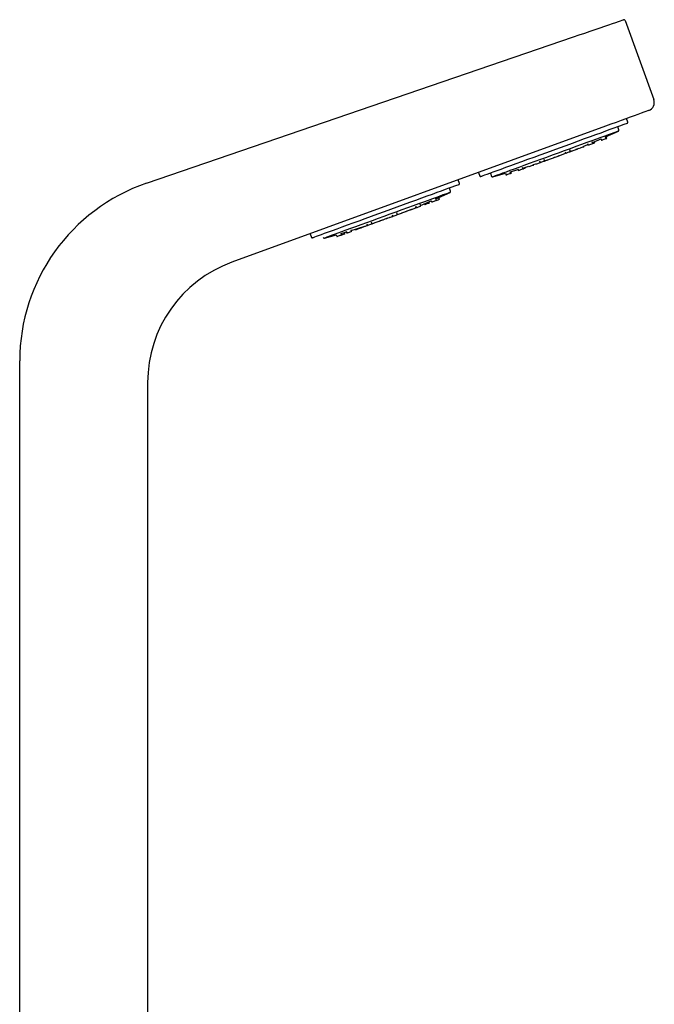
# Model space of a CAD drawing. Header units: millimetres. Extents: x 4590.23 to 4590.6, y 3428.22 to 3429.82.
# Tile 6 of 6: x 4590.23 to 4590.6, y 3429.25 to 3429.82. Entities that reach past the tile are written whole.
import ezdxf

# ---------------------------------------------------------------- set-up
doc = ezdxf.new("R2010")
doc.units = ezdxf.units.MM
doc.layers.add('SANINDUSA', color=3, linetype='Continuous')

msp = doc.modelspace()

# ---------------------------------------------------------------- linework, layer by layer
at = {"layer": 'SANINDUSA'}
for p, q in [((4590.58101, 3429.82377), (4590.59784, 3429.77752)), ((4590.30052, 3429.72846), (4590.55078, 3429.81424)), ((4590.56962, 3429.76193), (4590.35053, 3429.68219)), ((4590.57742, 3429.75966), (4590.57673, 3429.76154)), ((4590.58262, 3429.76421), (4590.58183, 3429.76637)), ((4590.56997, 3429.75455), (4590.56956, 3429.75568)), ((4590.56959, 3429.7556), (4590.57712, 3429.75902)), ((4590.5704, 3429.75471), (4590.57001, 3429.75578)), ((4590.55699, 3429.74983), (4590.55686, 3429.75018)), ((4590.55904, 3429.75167), (4590.55939, 3429.7507)), ((4590.56212, 3429.75169), (4590.56172, 3429.75279)), ((4590.56191, 3429.75227), (4590.56693, 3429.75443)), ((4590.56328, 3429.75212), (4590.56305, 3429.75276)), ((4590.5669, 3429.75451), (4590.56725, 3429.75356)), ((4590.53392, 3429.74155), (4590.53908, 3429.74337)), ((4590.53898, 3429.74362), (4590.5391, 3429.74332)), ((4590.54182, 3429.74431), (4590.54171, 3429.74461)), ((4590.5418, 3429.74436), (4590.54618, 3429.74599)), ((4590.54266, 3429.74461), (4590.54264, 3429.74467)), ((4590.54584, 3429.74692), (4590.54621, 3429.7459)), ((4590.54893, 3429.7469), (4590.54855, 3429.74795)), ((4590.54889, 3429.74702), (4590.5496, 3429.74729)), ((4590.54955, 3429.74743), (4590.54965, 3429.74716)), ((4590.55237, 3429.74815), (4590.55225, 3429.74849)), ((4590.5523, 3429.74835), (4590.55417, 3429.74909)), ((4590.55297, 3429.74837), (4590.55289, 3429.74858)), ((4590.55417, 3429.74909), (4590.55426, 3429.74884)), ((4590.5212, 3429.7368), (4590.52085, 3429.73777)), ((4590.52237, 3429.73723), (4590.5222, 3429.73768)), ((4590.52464, 3429.73845), (4590.52477, 3429.7381)), ((4590.5274, 3429.73935), (4590.52871, 3429.73978)), ((4590.52749, 3429.73909), (4590.5274, 3429.73935)), ((4590.52867, 3429.73991), (4590.52879, 3429.73957)), ((4590.53085, 3429.74152), (4590.53123, 3429.74045)), ((4590.53396, 3429.74145), (4590.53359, 3429.74245)), ((4590.53555, 3429.74203), (4590.53552, 3429.74211)), ((4590.4951, 3429.73481), (4590.49589, 3429.73264)), ((4590.50212, 3429.73438), (4590.5028, 3429.7325)), ((4590.50344, 3429.7322), (4590.51097, 3429.73429)), ((4590.51095, 3429.73435), (4590.51136, 3429.73322)), ((4590.51408, 3429.73421), (4590.51374, 3429.73516)), ((4590.51376, 3429.7351), (4590.51824, 3429.73645)), ((4590.51451, 3429.73437), (4590.5142, 3429.73523)), ((4590.51807, 3429.73691), (4590.51848, 3429.73581)), ((4590.48395, 3429.7283), (4590.48317, 3429.73046)), ((4590.47004, 3429.71929), (4590.47845, 3429.72311)), ((4590.47875, 3429.72375), (4590.47806, 3429.72563)), ((4590.45828, 3429.71501), (4590.45864, 3429.71403)), ((4590.46136, 3429.71502), (4590.46096, 3429.71612)), ((4590.46119, 3429.7155), (4590.46737, 3429.71813)), ((4590.46347, 3429.71646), (4590.46368, 3429.71587)), ((4590.46641, 3429.71686), (4590.46614, 3429.71759)), ((4590.46732, 3429.71827), (4590.46767, 3429.71732)), ((4590.47039, 3429.71831), (4590.46999, 3429.71943)), ((4590.47224, 3429.71898), (4590.47184, 3429.72009)), ((4590.44447, 3429.71003), (4590.44484, 3429.70901)), ((4590.44756, 3429.71), (4590.44718, 3429.71105)), ((4590.44753, 3429.71008), (4590.44987, 3429.71097)), ((4590.44982, 3429.71113), (4590.44992, 3429.71086)), ((4590.45242, 3429.71196), (4590.4554, 3429.71314)), ((4590.45264, 3429.71185), (4590.45252, 3429.71218)), ((4590.45277, 3429.7119), (4590.45264, 3429.71185)), ((4590.45521, 3429.71279), (4590.45512, 3429.71303)), ((4590.4554, 3429.71314), (4590.45549, 3429.71289)), ((4590.45809, 3429.71423), (4590.4585, 3429.7144)), ((4590.45821, 3429.71388), (4590.45809, 3429.71423)), ((4590.42893, 3429.70322), (4590.42884, 3429.70347)), ((4590.42909, 3429.70366), (4590.42921, 3429.70332)), ((4590.42958, 3429.70467), (4590.42997, 3429.7036)), ((4590.4327, 3429.70459), (4590.43233, 3429.70559)), ((4590.43451, 3429.70525), (4590.43446, 3429.70537)), ((4590.43892, 3429.70721), (4590.43903, 3429.7069)), ((4590.44176, 3429.70789), (4590.44165, 3429.70819)), ((4590.44265, 3429.70827), (4590.44267, 3429.70822)), ((4590.39643, 3429.69889), (4590.39722, 3429.69673)), ((4590.40478, 3429.69629), (4590.41178, 3429.69823)), ((4590.41177, 3429.69825), (4590.41218, 3429.69712)), ((4590.41491, 3429.69812), (4590.41456, 3429.69906)), ((4590.41457, 3429.69904), (4590.41775, 3429.69998)), ((4590.41675, 3429.69879), (4590.41646, 3429.6996)), ((4590.41761, 3429.70036), (4590.41802, 3429.69925)), ((4590.42074, 3429.70024), (4590.42039, 3429.7012)), ((4590.42289, 3429.70156), (4590.42306, 3429.70108)), ((4590.42579, 3429.70208), (4590.42565, 3429.70244)), ((4590.42608, 3429.70258), (4590.42621, 3429.70223)), ((4590.22618, 3428.4494), (4590.22618, 3429.6244)), ((4590.30118, 3429.61171), (4590.30118, 3429.2238))]:
    msp.add_line(p, q, dxfattribs=at)
for points in [[(4590.55078, 3429.81424), (4590.55409, 3429.81537), (4590.55735, 3429.81649), (4590.56051, 3429.81757), (4590.56355, 3429.81861), (4590.56641, 3429.81959), (4590.56908, 3429.82051), (4590.57151, 3429.82134), (4590.57368, 3429.82209), (4590.57556, 3429.82273), (4590.57713, 3429.82327), (4590.57837, 3429.82369), (4590.57927, 3429.824), (4590.57981, 3429.82419), (4590.57999, 3429.82425)], [(4590.59485, 3429.77111), (4590.59467, 3429.77105), (4590.59412, 3429.77085), (4590.59323, 3429.77052), (4590.59199, 3429.77007), (4590.59043, 3429.7695), (4590.58856, 3429.76882), (4590.58642, 3429.76804), (4590.58403, 3429.76717), (4590.58142, 3429.76622), (4590.57864, 3429.76521), (4590.57572, 3429.76415), (4590.5727, 3429.76305), (4590.56962, 3429.76193)], [(4590.58232, 3429.76357), (4590.58217, 3429.76352), (4590.58169, 3429.76334), (4590.58087, 3429.76304), (4590.57973, 3429.76263), (4590.57828, 3429.7621), (4590.57652, 3429.76146), (4590.57447, 3429.76071), (4590.57214, 3429.75987), (4590.56956, 3429.75893), (4590.56675, 3429.7579), (4590.56372, 3429.7568), (4590.5605, 3429.75563), (4590.55711, 3429.7544), (4590.55359, 3429.75311), (4590.54996, 3429.75179), (4590.54624, 3429.75044), (4590.54247, 3429.74907), (4590.53868, 3429.74769), (4590.53489, 3429.74631), (4590.53114, 3429.74494), (4590.52745, 3429.7436), (4590.52386, 3429.74229), (4590.52038, 3429.74103), (4590.51706, 3429.73982), (4590.51391, 3429.73867), (4590.51097, 3429.7376), (4590.50824, 3429.73661)], [(4590.57712, 3429.75902), (4590.57712, 3429.75902), (4590.57693, 3429.75895), (4590.57642, 3429.75876), (4590.57558, 3429.75846), (4590.57441, 3429.75803), (4590.57294, 3429.7575), (4590.57117, 3429.75685), (4590.56913, 3429.75611), (4590.56682, 3429.75527), (4590.56427, 3429.75434), (4590.56151, 3429.75334), (4590.55855, 3429.75226), (4590.55542, 3429.75112), (4590.55216, 3429.74994), (4590.5488, 3429.74871), (4590.54535, 3429.74746), (4590.54186, 3429.74618), (4590.53835, 3429.74491), (4590.53487, 3429.74364), (4590.53143, 3429.74239), (4590.52807, 3429.74117), (4590.52482, 3429.73998), (4590.52171, 3429.73885), (4590.51877, 3429.73778), (4590.51603, 3429.73678), (4590.5135, 3429.73586), (4590.51122, 3429.73503), (4590.5092, 3429.7343), (4590.50746, 3429.73366), (4590.50602, 3429.73314), (4590.50489, 3429.73273), (4590.50408, 3429.73243), (4590.5036, 3429.73226), (4590.50344, 3429.7322)], [(4590.55699, 3429.74983), (4590.55699, 3429.74983), (4590.55687, 3429.74979), (4590.55656, 3429.74967), (4590.55611, 3429.74951), (4590.55559, 3429.74932), (4590.55507, 3429.74913), (4590.55464, 3429.74897)], [(4590.55686, 3429.75018), (4590.55915, 3429.75112), (4590.55923, 3429.75115)], [(4590.55976, 3429.75084), (4590.55948, 3429.75074), (4590.55939, 3429.7507)], [(4590.56212, 3429.75169), (4590.56212, 3429.75169), (4590.562, 3429.75165), (4590.56169, 3429.75154), (4590.56124, 3429.75138), (4590.56071, 3429.75118), (4590.5602, 3429.751), (4590.55976, 3429.75084)], [(4590.56328, 3429.75212), (4590.56328, 3429.75212), (4590.56316, 3429.75208), (4590.56286, 3429.75196), (4590.56241, 3429.7518), (4590.56212, 3429.75169)], [(4590.56762, 3429.7537), (4590.56734, 3429.7536), (4590.56725, 3429.75356)], [(4590.56997, 3429.75455), (4590.56997, 3429.75455), (4590.56985, 3429.75451), (4590.56955, 3429.7544), (4590.5691, 3429.75424), (4590.56857, 3429.75404), (4590.56805, 3429.75386), (4590.56762, 3429.7537)], [(4590.53947, 3429.74345), (4590.53919, 3429.74335), (4590.5391, 3429.74332)], [(4590.54182, 3429.74431), (4590.54182, 3429.74431), (4590.5417, 3429.74427), (4590.54139, 3429.74415), (4590.54094, 3429.74399), (4590.54042, 3429.7438), (4590.5399, 3429.74361), (4590.53947, 3429.74345)], [(4590.54266, 3429.74461), (4590.54266, 3429.74461), (4590.54254, 3429.74457), (4590.54224, 3429.74446), (4590.54182, 3429.74431)], [(4590.54658, 3429.74604), (4590.5463, 3429.74594), (4590.54621, 3429.7459)], [(4590.54893, 3429.7469), (4590.54893, 3429.7469), (4590.54881, 3429.74685), (4590.54851, 3429.74674), (4590.54806, 3429.74658), (4590.54753, 3429.74639), (4590.54701, 3429.7462), (4590.54658, 3429.74604)], [(4590.54965, 3429.74716), (4590.54913, 3429.74697), (4590.54893, 3429.7469)], [(4590.55002, 3429.74729), (4590.54974, 3429.74719), (4590.54965, 3429.74716)], [(4590.55237, 3429.74815), (4590.55237, 3429.74815), (4590.55225, 3429.74811), (4590.55195, 3429.74799), (4590.5515, 3429.74783), (4590.55097, 3429.74764), (4590.55045, 3429.74745), (4590.55002, 3429.74729)], [(4590.55297, 3429.74837), (4590.55297, 3429.74836), (4590.55285, 3429.74832), (4590.55254, 3429.74821), (4590.55237, 3429.74815)], [(4590.55464, 3429.74897), (4590.55435, 3429.74887), (4590.55426, 3429.74884)], [(4590.52102, 3429.73731), (4590.52228, 3429.7377), (4590.52464, 3429.73845)], [(4590.52514, 3429.73824), (4590.52486, 3429.73813), (4590.52477, 3429.7381)], [(4590.52749, 3429.73909), (4590.52749, 3429.73909), (4590.52738, 3429.73905), (4590.52707, 3429.73894), (4590.52662, 3429.73877), (4590.52609, 3429.73858), (4590.52557, 3429.7384), (4590.52514, 3429.73824)], [(4590.52916, 3429.7397), (4590.52888, 3429.7396), (4590.52879, 3429.73957)], [(4590.53123, 3429.74045), (4590.53109, 3429.7404), (4590.53064, 3429.74024), (4590.53012, 3429.74005), (4590.5296, 3429.73986), (4590.52916, 3429.7397)], [(4590.5316, 3429.74059), (4590.53132, 3429.74049), (4590.53123, 3429.74045)], [(4590.53396, 3429.74145), (4590.53396, 3429.74145), (4590.53384, 3429.7414), (4590.53353, 3429.74129), (4590.53308, 3429.74113), (4590.53256, 3429.74094), (4590.53204, 3429.74075), (4590.5316, 3429.74059)], [(4590.53555, 3429.74203), (4590.53555, 3429.74203), (4590.53543, 3429.74198), (4590.53512, 3429.74187), (4590.53467, 3429.74171), (4590.53415, 3429.74152), (4590.53396, 3429.74145)], [(4590.50824, 3429.73661), (4590.50576, 3429.73571), (4590.50354, 3429.7349), (4590.5016, 3429.73419), (4590.49996, 3429.7336), (4590.49863, 3429.73311), (4590.49762, 3429.73274), (4590.49693, 3429.73249), (4590.49658, 3429.73236), (4590.49653, 3429.73235)], [(4590.51173, 3429.73336), (4590.51145, 3429.73325), (4590.51136, 3429.73322)], [(4590.51408, 3429.73421), (4590.51408, 3429.73421), (4590.51396, 3429.73417), (4590.51366, 3429.73406), (4590.51321, 3429.73389), (4590.51268, 3429.7337), (4590.51216, 3429.73351), (4590.51173, 3429.73336)], [(4590.51885, 3429.73595), (4590.51857, 3429.73584), (4590.51848, 3429.73581)], [(4590.5212, 3429.7368), (4590.5212, 3429.7368), (4590.52108, 3429.73676), (4590.52077, 3429.73665), (4590.52032, 3429.73648), (4590.5198, 3429.73629), (4590.51928, 3429.7361), (4590.51885, 3429.73595)], [(4590.52237, 3429.73723), (4590.52237, 3429.73723), (4590.52225, 3429.73718), (4590.52194, 3429.73707), (4590.52149, 3429.73691), (4590.5212, 3429.7368)], [(4590.48365, 3429.72766), (4590.48365, 3429.72766), (4590.48348, 3429.7276), (4590.48297, 3429.72741), (4590.48213, 3429.72711), (4590.48097, 3429.72668), (4590.47949, 3429.72614), (4590.47771, 3429.7255), (4590.47564, 3429.72474), (4590.47329, 3429.72389), (4590.4707, 3429.72294), (4590.46786, 3429.72191), (4590.46482, 3429.7208), (4590.46159, 3429.71963), (4590.45819, 3429.71839), (4590.45466, 3429.71711), (4590.45102, 3429.71578), (4590.4473, 3429.71443), (4590.44352, 3429.71305), (4590.43973, 3429.71167), (4590.43594, 3429.71029), (4590.4322, 3429.70893), (4590.42851, 3429.70759), (4590.42493, 3429.70629), (4590.42147, 3429.70503), (4590.41816, 3429.70382), (4590.41502, 3429.70268), (4590.41209, 3429.70161), (4590.40938, 3429.70063), (4590.40692, 3429.69973)], [(4590.47845, 3429.72311), (4590.47845, 3429.7231), (4590.47827, 3429.72304), (4590.47775, 3429.72285), (4590.47691, 3429.72254), (4590.47575, 3429.72212), (4590.47428, 3429.72159), (4590.47251, 3429.72094), (4590.47046, 3429.7202), (4590.46816, 3429.71936), (4590.46561, 3429.71843), (4590.46284, 3429.71743), (4590.45989, 3429.71635), (4590.45676, 3429.71521), (4590.4535, 3429.71403), (4590.45014, 3429.7128), (4590.44669, 3429.71155), (4590.4432, 3429.71028), (4590.43969, 3429.709), (4590.43621, 3429.70773), (4590.43277, 3429.70648), (4590.42941, 3429.70526), (4590.42616, 3429.70407), (4590.42305, 3429.70294), (4590.42011, 3429.70187), (4590.41736, 3429.70087), (4590.41484, 3429.69995), (4590.41256, 3429.69912), (4590.41053, 3429.69839), (4590.4088, 3429.69775), (4590.40735, 3429.69723), (4590.40622, 3429.69682), (4590.40541, 3429.69652), (4590.40493, 3429.69635), (4590.40478, 3429.69629)], [(4590.46136, 3429.71502), (4590.46135, 3429.71502), (4590.46118, 3429.71496), (4590.46084, 3429.71483), (4590.46036, 3429.71466), (4590.45983, 3429.71447), (4590.45933, 3429.71428), (4590.45892, 3429.71414)], [(4590.46397, 3429.71597), (4590.46373, 3429.71589), (4590.46368, 3429.71587)], [(4590.46641, 3429.71686), (4590.46639, 3429.71686), (4590.46623, 3429.71679), (4590.46588, 3429.71667), (4590.4654, 3429.7165), (4590.46487, 3429.7163), (4590.46437, 3429.71612), (4590.46397, 3429.71597)], [(4590.46796, 3429.71742), (4590.46772, 3429.71734), (4590.46767, 3429.71732)], [(4590.47039, 3429.71831), (4590.47038, 3429.71831), (4590.47022, 3429.71825), (4590.46987, 3429.71812), (4590.46939, 3429.71795), (4590.46886, 3429.71775), (4590.46836, 3429.71757), (4590.46796, 3429.71742)], [(4590.47224, 3429.71898), (4590.47223, 3429.71898), (4590.47206, 3429.71892), (4590.47172, 3429.71879), (4590.47124, 3429.71862), (4590.47071, 3429.71843), (4590.47039, 3429.71831)], [(4590.44174, 3429.70793), (4590.44219, 3429.7081), (4590.44482, 3429.70906)], [(4590.44484, 3429.70901), (4590.44439, 3429.70885), (4590.44386, 3429.70865), (4590.44336, 3429.70847), (4590.44295, 3429.70832)], [(4590.44513, 3429.70911), (4590.44489, 3429.70903), (4590.44484, 3429.70901)], [(4590.44756, 3429.71), (4590.44755, 3429.71), (4590.44739, 3429.70994), (4590.44704, 3429.70981), (4590.44656, 3429.70964), (4590.44603, 3429.70944), (4590.44553, 3429.70926), (4590.44513, 3429.70911)], [(4590.4502, 3429.71096), (4590.44997, 3429.71088), (4590.44992, 3429.71086)], [(4590.45264, 3429.71185), (4590.45263, 3429.71185), (4590.45246, 3429.71178), (4590.45212, 3429.71166), (4590.45164, 3429.71149), (4590.45111, 3429.71129), (4590.45061, 3429.71111), (4590.4502, 3429.71096)], [(4590.45521, 3429.71279), (4590.4552, 3429.71278), (4590.45503, 3429.71272), (4590.45469, 3429.71259), (4590.45421, 3429.71242), (4590.45368, 3429.71223), (4590.45318, 3429.71204), (4590.45277, 3429.7119)], [(4590.45578, 3429.71299), (4590.45554, 3429.7129), (4590.45549, 3429.71289)], [(4590.45821, 3429.71388), (4590.4582, 3429.71387), (4590.45804, 3429.71381), (4590.45769, 3429.71369), (4590.45721, 3429.71351), (4590.45668, 3429.71332), (4590.45618, 3429.71314), (4590.45578, 3429.71299)], [(4590.45892, 3429.71414), (4590.45869, 3429.71405), (4590.45864, 3429.71403)], [(4590.42053, 3429.70083), (4590.42361, 3429.70179), (4590.42912, 3429.70357)], [(4590.42893, 3429.70322), (4590.42892, 3429.70322), (4590.42876, 3429.70316), (4590.42841, 3429.70303), (4590.42793, 3429.70286), (4590.4274, 3429.70266), (4590.4269, 3429.70248), (4590.4265, 3429.70233)], [(4590.4295, 3429.70343), (4590.42926, 3429.70334), (4590.42921, 3429.70332)], [(4590.42997, 3429.7036), (4590.4299, 3429.70357), (4590.4295, 3429.70343)], [(4590.43026, 3429.7037), (4590.43002, 3429.70362), (4590.42997, 3429.7036)], [(4590.4327, 3429.70459), (4590.43269, 3429.70459), (4590.43252, 3429.70453), (4590.43217, 3429.7044), (4590.4317, 3429.70423), (4590.43117, 3429.70403), (4590.43066, 3429.70385), (4590.43026, 3429.7037)], [(4590.43264, 3429.70474), (4590.43294, 3429.70484), (4590.43901, 3429.70695)], [(4590.43451, 3429.70525), (4590.4345, 3429.70525), (4590.43433, 3429.70518), (4590.43398, 3429.70506), (4590.43351, 3429.70489), (4590.43298, 3429.70469), (4590.4327, 3429.70459)], [(4590.43715, 3429.70621), (4590.43691, 3429.70612), (4590.43686, 3429.70611)], [(4590.43903, 3429.7069), (4590.43858, 3429.70673), (4590.43805, 3429.70654), (4590.43755, 3429.70636), (4590.43715, 3429.70621)], [(4590.43932, 3429.707), (4590.43908, 3429.70691), (4590.43903, 3429.7069)], [(4590.44176, 3429.70789), (4590.44175, 3429.70788), (4590.44158, 3429.70782), (4590.44123, 3429.7077), (4590.44076, 3429.70752), (4590.44023, 3429.70733), (4590.43972, 3429.70715), (4590.43932, 3429.707)], [(4590.44295, 3429.70832), (4590.44272, 3429.70824), (4590.44267, 3429.70822)], [(4590.40692, 3429.69973), (4590.40472, 3429.69893), (4590.40281, 3429.69823), (4590.40119, 3429.69764), (4590.39988, 3429.69717), (4590.39889, 3429.69681), (4590.39823, 3429.69657), (4590.3979, 3429.69645), (4590.39786, 3429.69643)], [(4590.41247, 3429.69723), (4590.41223, 3429.69714), (4590.41218, 3429.69712)], [(4590.41491, 3429.69812), (4590.4149, 3429.69811), (4590.41473, 3429.69805), (4590.41438, 3429.69792), (4590.41391, 3429.69775), (4590.41338, 3429.69756), (4590.41287, 3429.69737), (4590.41247, 3429.69723)], [(4590.41675, 3429.69879), (4590.41674, 3429.69878), (4590.41658, 3429.69872), (4590.41623, 3429.6986), (4590.41575, 3429.69842), (4590.41522, 3429.69823), (4590.41491, 3429.69812)], [(4590.41831, 3429.69935), (4590.41807, 3429.69927), (4590.41802, 3429.69925)], [(4590.42074, 3429.70024), (4590.42073, 3429.70024), (4590.42057, 3429.70017), (4590.42022, 3429.70005), (4590.41974, 3429.69988), (4590.41921, 3429.69968), (4590.41871, 3429.6995), (4590.41831, 3429.69935)], [(4590.42335, 3429.70119), (4590.42311, 3429.7011), (4590.42306, 3429.70108)], [(4590.42579, 3429.70208), (4590.42578, 3429.70207), (4590.42561, 3429.70201), (4590.42526, 3429.70188), (4590.42479, 3429.70171), (4590.42426, 3429.70152), (4590.42375, 3429.70133), (4590.42335, 3429.70119)], [(4590.4265, 3429.70233), (4590.42626, 3429.70225), (4590.42621, 3429.70223)]]:
    msp.add_lwpolyline(points, dxfattribs=at)
for centre, radius, start, end in [((4590.58025, 3429.82349), 0.0008, 20, 108.91907), ((4590.59314, 3429.77581), 0.005, 290, 20), ((4590.58215, 3429.76404), 0.0005, 290, 20), ((4590.57695, 3429.75949), 0.0005, 290, 20), ((4590.49445, 3429.9627), 0.22142, 289.94228, 290.05988), ((4590.49636, 3429.73282), 0.0005, 200, 290), ((4590.50327, 3429.73267), 0.0005, 200, 290), ((4590.57495, 3429.56753), 0.17745, 109.91359, 110.06032), ((4590.33618, 3429.6244), 0.11, 108.91901, 180.00001), ((4590.48348, 3429.72813), 0.0005, 290, 20), ((4590.47828, 3429.72357), 0.0005, 290, 20), ((4590.39769, 3429.6969), 0.0005, 200, 290), ((4590.40461, 3429.69676), 0.0005, 200, 290), ((4590.37618, 3429.61171), 0.075, 110.00005, 180)]:
    msp.add_arc(centre, radius, start, end, dxfattribs=at)

doc.saveas('drawing.dxf')
